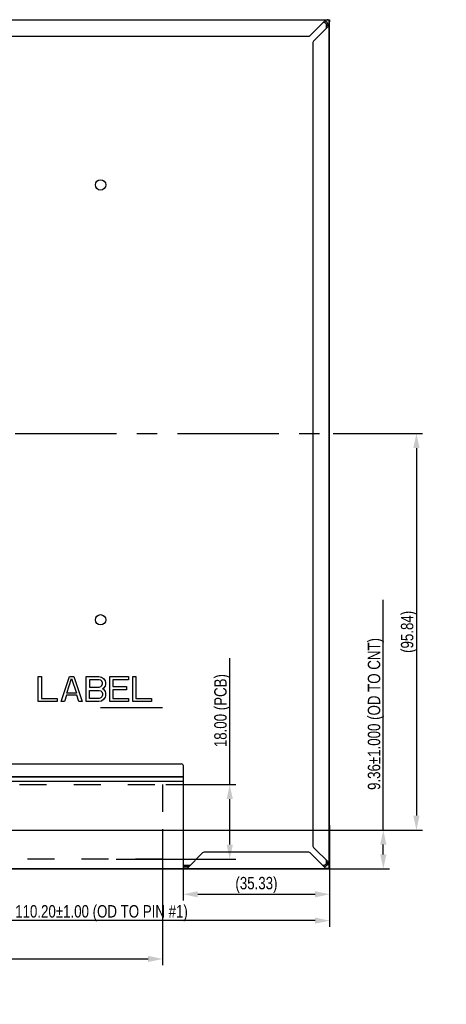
# Model space of a CAD drawing. Header units: millimetres. Extents: x 0 to 1189, y 0 to 841.
# Tile 10 of 12: x 953 to 1056, y 417 to 655. Entities that reach past the tile are written whole.
import ezdxf

# ---------------------------------------------------------------- set-up
doc = ezdxf.new("R2010")
doc.units = ezdxf.units.MM
doc.header["$LTSCALE"] = 65.395
doc.header["$PDMODE"] = 3
doc.header["$PDSIZE"] = 8
doc.linetypes.add('CENTER', pattern=[0.6, 0.375, -0.075, 0.075, -0.075])
doc.linetypes.add('DOT', pattern=[0.2, 0.1, -0.1])
doc.layers.get('0').update_dxf_attribs({"linetype": 'CONTINUOUS'})
doc.layers.get('Defpoints').update_dxf_attribs({"linetype": 'CONTINUOUS'})
doc.layers.add('02___PRT_ALL_AXES', color=7, linetype='CONTINUOUS')
doc.layers.add('03___PRT_ALL_CURVES', color=7, linetype='CONTINUOUS')
doc.styles.get("Standard").update_dxf_attribs({"font": 'txt', "width": 0.8})
doc.dimstyles.new('DIMSTYLE_2', dxfattribs={"dimtxt": 3, "dimasz": 3.5, "dimexe": 1.5, "dimexo": 1, "dimgap": 0.75, "dimtad": 1, "dimzin": 0, "dimdsep": 46, "dimtxsty": 'Standard', "dimblk": '_FILLED', "dimblk1": '_FILLED', "dimblk2": '_FILLED', "dimcen": 0.09, "dimadec": 0, "dimazin": 0, "dimtp": 0.01, "dimtm": 0.01, "dimtfac": 1, "dimtofl": 0, "dimtmove": 0, "dimatfit": 3, "dimldrblk": '_FILLED', "dimfxl": 1, "dimtolj": 1, "dimtzin": 0, "dimarcsym": 0})
doc.dimstyles.new('DIMSTYLE_4', dxfattribs={"dimtxt": 3, "dimasz": 3.5, "dimexe": 1.5, "dimexo": 1, "dimgap": 0.75, "dimtad": 1, "dimzin": 0, "dimdsep": 46, "dimtxsty": 'Standard', "dimblk": '_FILLED', "dimblk1": '_FILLED', "dimblk2": '_FILLED', "dimcen": 0.09, "dimadec": 0, "dimazin": 0, "dimtol": 1, "dimtp": 1, "dimtm": 1, "dimtfac": 1, "dimtofl": 0, "dimtmove": 0, "dimatfit": 3, "dimldrblk": '_FILLED', "dimfxl": 1, "dimtolj": 1, "dimtzin": 0, "dimarcsym": 0})
doc.dimstyles.new('DIMSTYLE_6', dxfattribs={"dimtxt": 3, "dimasz": 3.5, "dimexe": 1.5, "dimexo": 1, "dimgap": 0.75, "dimtad": 1, "dimdec": 3, "dimzin": 0, "dimdsep": 46, "dimtxsty": 'Standard', "dimblk": '_FILLED', "dimblk1": '_FILLED', "dimblk2": '_FILLED', "dimcen": 0.09, "dimadec": 0, "dimazin": 0, "dimtol": 1, "dimtp": 1, "dimtm": 1, "dimtfac": 1, "dimtdec": 3, "dimtofl": 0, "dimtmove": 0, "dimatfit": 3, "dimldrblk": '_FILLED', "dimfxl": 1, "dimtolj": 1, "dimtzin": 0, "dimarcsym": 0})

# ---------------------------------------------------------------- blocks, each defined once
blk = doc.blocks.new('_FILLED')
at = {"color": 0, "linetype": 'ByBlock'}
blk.add_solid([(0, 0), (-1, 0.214), (-1, -0.214)], dxfattribs=at)
blk = doc.blocks.new('*D3')
at = {"color": 0, "linetype": 'Continuous', "lineweight": -2, "transparency": 16777216}
for p, q in [((987.38, 459.53), (987.38, 426.7)), ((717.38, 451.53), (717.38, 426.7)), ((720.88, 428.2), (983.88, 428.2))]:
    blk.add_line(p, q, dxfattribs=at)
at = {"layer": 'Defpoints', "color": 0, "linetype": 'Continuous', "transparency": 16777216}
for p in [(987.38, 460.53), (717.38, 452.53), (987.38, 428.2)]:
    blk.add_point(p, dxfattribs=at)
at = {"color": 0, "linetype": 'Continuous', "lineweight": -2, "transparency": 16777216, "xscale": 3.5, "yscale": 3.5, "zscale": 3.5, "rotation": 180}
blk.add_blockref('_FILLED', (717.38, 428.2), dxfattribs=at)
at = {"color": 0, "linetype": 'Continuous', "lineweight": -2, "transparency": 16777216, "xscale": 3.5, "yscale": 3.5, "zscale": 3.5}
blk.add_blockref('_FILLED', (987.38, 428.2), dxfattribs=at)
at = {"color": 0, "linetype": 'Continuous', "transparency": 16777216, "insert": (852.38, 431.95), "char_height": 3, "attachment_point": 2}
blk.add_mtext('\\A1;270.00 (PCB)', dxfattribs=at)
blk = doc.blocks.new('*D4')
at = {"color": 0, "linetype": 'Continuous', "lineweight": -2, "transparency": 16777216}
for p, q in [((1003.6, 470.33), (1003.6, 500.94)), ((988.18, 470.33), (1005.1, 470.33)), ((1003.6, 455.83), (1003.6, 466.83)), ((976.18, 452.33), (1005.1, 452.33))]:
    blk.add_line(p, q, dxfattribs=at)
at = {"layer": 'Defpoints', "color": 0, "linetype": 'Continuous', "transparency": 16777216}
for p in [(987.18, 470.33), (975.18, 452.33), (1003.6, 452.33)]:
    blk.add_point(p, dxfattribs=at)
at = {"color": 0, "linetype": 'Continuous', "lineweight": -2, "transparency": 16777216, "xscale": 3.5, "yscale": 3.5, "zscale": 3.5}
for p, rotation in [((1003.6, 470.33), 90), ((1003.6, 452.33), 270)]:
    blk.add_blockref('_FILLED', p, dxfattribs=dict(at, rotation=rotation))
at = {"color": 0, "linetype": 'Continuous', "transparency": 16777216, "insert": (999.85, 479.39), "char_height": 3, "attachment_point": 1, "rotation": 90}
blk.add_mtext('\\A1;18.00 (PCB)', dxfattribs=at)
blk = doc.blocks.new('*D14')
at = {"color": 0, "linetype": 'Continuous', "lineweight": -2, "transparency": 16777216}
for p, q in [((917.51, 460.9), (917.51, 435.96)), ((1027.71, 450.48), (1027.71, 435.96)), ((1024.21, 437.46), (921.01, 437.46))]:
    blk.add_line(p, q, dxfattribs=at)
at = {"layer": 'Defpoints', "color": 0, "linetype": 'Continuous', "transparency": 16777216}
for p in [(917.51, 461.9), (1027.71, 451.48), (917.51, 437.46)]:
    blk.add_point(p, dxfattribs=at)
at = {"color": 0, "linetype": 'Continuous', "lineweight": -2, "transparency": 16777216, "xscale": 3.5, "yscale": 3.5, "zscale": 3.5, "rotation": 180}
blk.add_blockref('_FILLED', (917.51, 437.46), dxfattribs=at)
at = {"color": 0, "linetype": 'Continuous', "lineweight": -2, "transparency": 16777216, "xscale": 3.5, "yscale": 3.5, "zscale": 3.5}
blk.add_blockref('_FILLED', (1027.71, 437.46), dxfattribs=at)
at = {"color": 0, "linetype": 'Continuous', "transparency": 16777216, "insert": (972.61, 441.21), "char_height": 3, "attachment_point": 2}
blk.add_mtext('\\A1;110.20±1.00 (OD TO PIN #1)', dxfattribs=at)
blk = doc.blocks.new('*D15')
at = {"color": 0, "linetype": 'Continuous', "lineweight": -2, "transparency": 16777216}
for p, q in [((1028.61, 555.17), (1050.21, 555.17)), ((1048.71, 551.67), (1048.71, 462.84)), ((912.71, 459.34), (1050.21, 459.34))]:
    blk.add_line(p, q, dxfattribs=at)
at = {"layer": 'Defpoints', "color": 0, "linetype": 'Continuous', "transparency": 16777216}
for p in [(1027.61, 555.17), (911.71, 459.34), (1048.71, 459.34)]:
    blk.add_point(p, dxfattribs=at)
at = {"color": 0, "linetype": 'Continuous', "lineweight": -2, "transparency": 16777216, "xscale": 3.5, "yscale": 3.5, "zscale": 3.5}
for p, rotation in [((1048.71, 555.17), 90), ((1048.71, 459.34), 270)]:
    blk.add_blockref('_FILLED', p, dxfattribs=dict(at, rotation=rotation))
at = {"color": 0, "linetype": 'Continuous', "transparency": 16777216, "insert": (1044.96, 507.26), "char_height": 3, "attachment_point": 2, "rotation": 90}
blk.add_mtext('\\A1;(95.84)', dxfattribs=at)
blk = doc.blocks.new('*D21')
at = {"color": 0, "linetype": 'Continuous', "lineweight": -2, "transparency": 16777216}
for p, q in [((1040.71, 459.34), (1040.71, 515)), ((919.58, 459.34), (1042.21, 459.34)), ((1040.71, 453.48), (1040.71, 455.84)), ((993.38, 449.98), (1042.21, 449.98))]:
    blk.add_line(p, q, dxfattribs=at)
at = {"layer": 'Defpoints', "color": 0, "linetype": 'Continuous', "transparency": 16777216}
for p in [(918.58, 459.34), (992.38, 449.98), (1040.71, 449.98)]:
    blk.add_point(p, dxfattribs=at)
at = {"color": 0, "linetype": 'Continuous', "lineweight": -2, "transparency": 16777216, "xscale": 3.5, "yscale": 3.5, "zscale": 3.5}
for p, rotation in [((1040.71, 459.34), 90), ((1040.71, 449.98), 270)]:
    blk.add_blockref('_FILLED', p, dxfattribs=dict(at, rotation=rotation))
at = {"color": 0, "linetype": 'Continuous', "transparency": 16777216, "insert": (1036.96, 469.05), "char_height": 3, "attachment_point": 1, "rotation": 90}
blk.add_mtext('\\A1;9.36±1.000 (OD TO CNT)', dxfattribs=at)
blk = doc.blocks.new('*D32')
at = {"color": 0, "linetype": 'Continuous', "lineweight": -2, "transparency": 16777216}
for p, q in [((992.38, 461.41), (992.38, 442.33)), ((1027.71, 460.53), (1027.71, 442.33)), ((995.88, 443.83), (1024.21, 443.83))]:
    blk.add_line(p, q, dxfattribs=at)
at = {"layer": 'Defpoints', "color": 0, "linetype": 'Continuous', "transparency": 16777216}
for p in [(992.38, 462.41), (1027.71, 461.53), (1027.71, 443.83)]:
    blk.add_point(p, dxfattribs=at)
at = {"color": 0, "linetype": 'Continuous', "lineweight": -2, "transparency": 16777216, "xscale": 3.5, "yscale": 3.5, "zscale": 3.5, "rotation": 180}
blk.add_blockref('_FILLED', (992.38, 443.83), dxfattribs=at)
at = {"color": 0, "linetype": 'Continuous', "lineweight": -2, "transparency": 16777216, "xscale": 3.5, "yscale": 3.5, "zscale": 3.5}
blk.add_blockref('_FILLED', (1027.71, 443.83), dxfattribs=at)
at = {"color": 0, "linetype": 'Continuous', "transparency": 16777216, "insert": (1010.05, 446.08), "char_height": 3, "attachment_point": 5}
blk.add_mtext('\\A1;(35.33)', dxfattribs=at)

msp = doc.modelspace()

# ---------------------------------------------------------------- linework, layer by layer
at = {"color": 7, "linetype": 'Continuous'}
for p, q in [((677.1143, 655.219), (1027.6543, 655.219)), ((1026.6543, 655.119), (678.1143, 655.119)), ((1023.0008, 651.3655), (1026.6543, 655.019)), ((1026.3643, 654.519), (1026.1543, 654.519)), ((1026.3643, 654.519), (1026.3643, 654.729)), ((1026.6543, 655.219), (1026.6543, 655.2172)), ((1026.6543, 655.019), (1026.6543, 655.2172)), ((1026.6543, 655.169), (1027.6543, 655.169)), ((1027.3799, 655.119), (1026.6543, 655.119)), ((1027.1643, 655.219), (1027.1643, 655.169)), ((1027.6543, 655.119), (1027.4787, 655.119)), ((1027.6611, 654.719), (1027.6143, 654.719)), ((1027.6143, 653.719), (1027.6143, 654.719)), ((1027.6543, 655.219), (1027.7143, 655.219)), ((1027.6543, 655.219), (1027.6543, 654.9163)), ((1027.6543, 654.763), (1027.6543, 654.719)), ((1027.7143, 654.669), (1027.6643, 654.669)), ((1027.6643, 654.669), (1027.6643, 653.719)), ((1027.7143, 655.219), (1027.7143, 654.719)), ((1027.7143, 450.529), (1027.7143, 654.669)), ((1027.5143, 653.719), (1023.8608, 650.0655)), ((1027.0143, 653.869), (1027.3643, 653.869)), ((1027.0143, 653.219), (1027.0143, 653.869)), ((1027.3643, 653.569), (1027.3643, 653.869)), ((1027.3643, 653.619), (1027.4143, 653.619)), ((1027.5143, 653.719), (1027.6869, 653.719)), ((1027.6143, 451.479), (1027.6143, 653.719)), ((1027.7143, 653.719), (1027.6869, 653.719)), ((682.1214, 651.219), (1022.6472, 651.219)), ((1023.7143, 649.7119), (1023.7143, 455.4861)), ((712.8843, 475.3426), (991.8843, 475.3426)), ((992.3843, 449.979), (992.3843, 474.8426)), ((992.3843, 472.2126), (712.3843, 472.2126)), ((992.3843, 472.1656), (712.3843, 472.1656)), ((712.3843, 471.179), (992.3843, 471.179)), ((1023.8608, 455.1326), (1027.5143, 451.479)), ((997.0379, 453.8326), (993.3843, 450.179)), ((1022.7072, 453.979), (997.3914, 453.979)), ((1026.7143, 450.179), (1023.0608, 453.8326)), ((677.0543, 449.979), (1027.7143, 449.979)), ((712.3843, 450.079), (992.3843, 450.079)), ((992.3843, 450.879), (994.0843, 450.879)), ((992.3843, 450.529), (993.7343, 450.529)), ((992.3843, 450.079), (993.3843, 450.079)), ((993.3843, 450.029), (992.3843, 450.029)), ((993.3843, 450.179), (993.3843, 450.029)), ((993.3843, 450.079), (1026.7143, 450.079)), ((993.3843, 449.979), (993.3843, 450.029)), ((1026.0143, 450.879), (1026.3643, 450.879)), ((1026.3643, 450.879), (1026.3643, 450.529)), ((1026.7143, 450.029), (1026.7143, 450.179)), ((1026.7143, 450.079), (1027.3799, 450.079)), ((1027.7143, 450.029), (1026.7143, 450.029)), ((1026.7143, 449.979), (1026.7143, 450.029)), ((1027.0143, 451.529), (1027.0143, 451.979)), ((1027.0143, 451.529), (1027.3643, 451.529)), ((1027.6643, 450.979), (1027.197, 450.979)), ((1027.3643, 451.529), (1027.3643, 451.629)), ((1027.4787, 450.079), (1027.7143, 450.079)), ((1027.5143, 451.479), (1027.6869, 451.479)), ((1027.6143, 450.479), (1027.6143, 450.979)), ((1027.6611, 450.479), (1027.6143, 450.479)), ((1027.6643, 450.529), (1027.6643, 451.479)), ((1027.7143, 450.529), (1027.6643, 450.529)), ((1027.7143, 451.479), (1027.6869, 451.479)), ((1027.7143, 449.979), (1027.7143, 450.479))]:
    msp.add_line(p, q, dxfattribs=at)
at = {"color": 116, "linetype": 'DOT', "true_color": 0x136734}
msp.add_lwpolyline([(717.3843, 470.334), (987.3843, 470.334), (987.3843, 452.334), (717.3843, 452.334)], close=True, dxfattribs=at)
at = {"color": 7, "linetype": 'Continuous'}
for centre, radius, start, end in [((1026.3643, 653.869), 0.65, 0, 90), ((1026.3643, 653.869), 1, 0, 82.455205), ((1027.1643, 654.669), 0.55, 0, 90), ((1027.1643, 654.669), 0.5, 0, 90), ((1022.6472, 651.719), 0.5, 270, 315), ((1024.2143, 649.7119), 0.5, 135, 180), ((991.8843, 474.8426), 0.5, 0, 90), ((1024.2143, 455.4861), 0.5, 180, 225), ((997.3914, 453.479), 0.5, 90, 135), ((1022.7072, 453.479), 0.5, 45, 90), ((1026.3643, 451.529), 1, 270, 0), ((1026.3643, 451.529), 0.65, 270, 0), ((1027.1643, 450.529), 0.5, 270, 0), ((1027.1643, 450.529), 0.55, 294.41515, 0)]:
    msp.add_arc(centre, radius, start, end, dxfattribs=at)
at = {"layer": '02___PRT_ALL_AXES', "color": 7, "linetype": 'Continuous'}
for p, q in [((957.3259, 496.4663), (958.0822, 496.4663)), ((957.3259, 490.4163), (957.3259, 496.4663)), ((958.0822, 496.4663), (958.0822, 491.1887)), ((962.8718, 490.4163), (964.8885, 496.4663)), ((964.2582, 492.4759), (965.3926, 495.9514)), ((964.8885, 496.4663), (965.8968, 496.4663)), ((965.3926, 495.9514), (966.527, 492.4759)), ((965.8968, 496.4663), (967.9135, 490.4163)), ((968.9218, 496.4663), (971.9468, 496.4663)), ((968.9218, 490.4163), (968.9218, 496.4663)), ((972.0728, 495.694), (969.678, 495.694)), ((969.678, 495.694), (969.678, 493.8918)), ((971.9468, 496.4663), (972.577, 496.3376)), ((972.451, 495.5652), (972.0728, 495.694)), ((972.703, 495.3078), (972.451, 495.5652)), ((972.577, 496.3376), (973.0812, 495.9514)), ((972.8291, 494.9216), (972.703, 495.3078)), ((973.0812, 495.9514), (973.4593, 495.4365)), ((973.4593, 495.4365), (973.5853, 495.0504)), ((973.5853, 495.0504), (973.5853, 494.5355)), ((974.5937, 496.4663), (979.1312, 496.4663)), ((974.5937, 490.4163), (974.5937, 496.4663)), ((979.1312, 495.694), (975.3499, 495.694)), ((975.3499, 495.694), (975.3499, 494.0206)), ((979.1312, 496.4663), (979.1312, 495.694)), ((980.1395, 496.4663), (980.8957, 496.4663)), ((980.1395, 490.4163), (980.1395, 496.4663)), ((980.8957, 496.4663), (980.8957, 491.1887)), ((969.678, 493.8918), (972.0728, 493.8918)), ((969.678, 493.1195), (972.0728, 493.1195)), ((969.678, 491.1887), (969.678, 493.1195)), ((972.0728, 493.8918), (972.451, 494.0206)), ((972.0728, 493.1195), (972.451, 492.9908)), ((972.451, 494.0206), (972.703, 494.278)), ((972.451, 492.9908), (972.703, 492.7333)), ((972.703, 494.278), (972.8291, 494.6642)), ((972.703, 492.7333), (972.8291, 492.3472)), ((972.8291, 494.6642), (972.8291, 494.9216)), ((973.0812, 493.6344), (972.8291, 493.5057)), ((972.8291, 493.5057), (973.0812, 493.377)), ((973.4593, 494.1493), (973.0812, 493.6344)), ((973.0812, 493.377), (973.4593, 492.8621)), ((973.5853, 494.5355), (973.4593, 494.1493)), ((973.4593, 492.8621), (973.5853, 492.4759)), ((975.3499, 494.0206), (978.627, 494.0206)), ((978.627, 493.2482), (975.3499, 493.2482)), ((975.3499, 493.2482), (975.3499, 491.1887)), ((978.627, 494.0206), (978.627, 493.2482)), ((961.8635, 490.4163), (957.3259, 490.4163)), ((958.0822, 491.1887), (961.8635, 491.1887)), ((961.8635, 491.1887), (961.8635, 490.4163)), ((963.628, 490.4163), (962.8718, 490.4163)), ((964.1322, 491.961), (963.628, 490.4163)), ((966.653, 491.961), (964.1322, 491.961)), ((966.527, 492.4759), (964.2582, 492.4759)), ((967.1572, 490.4163), (966.653, 491.961)), ((967.9135, 490.4163), (967.1572, 490.4163)), ((971.9468, 490.4163), (968.9218, 490.4163)), ((972.0728, 491.1887), (969.678, 491.1887)), ((972.577, 490.545), (971.9468, 490.4163)), ((972.451, 491.3174), (972.0728, 491.1887)), ((972.703, 491.5748), (972.451, 491.3174)), ((973.0812, 490.9312), (972.577, 490.545)), ((972.8291, 491.961), (972.703, 491.5748)), ((972.8291, 492.3472), (972.8291, 491.961)), ((973.4593, 491.4461), (973.0812, 490.9312)), ((973.5853, 491.8323), (973.4593, 491.4461)), ((973.5853, 492.4759), (973.5853, 491.8323)), ((979.1312, 490.4163), (974.5937, 490.4163)), ((975.3499, 491.1887), (979.1312, 491.1887)), ((979.1312, 491.1887), (979.1312, 490.4163)), ((984.677, 490.4163), (980.1395, 490.4163)), ((980.8957, 491.1887), (984.677, 491.1887)), ((984.677, 491.1887), (984.677, 490.4163)), ((972.3843, 488.974), (987.3843, 488.974))]:
    msp.add_line(p, q, dxfattribs=at)
for centre in [(972.3843, 615.2785), (972.3843, 510.174)]:
    msp.add_circle(centre, 1.25, dxfattribs=at)
at = {"layer": '03___PRT_ALL_CURVES', "color": 1, "linetype": 'CENTER'}
msp.add_line((677.0543, 555.174), (1027.7143, 555.174), dxfattribs=at)

# ---------------------------------------------------------------- dimensions: what is measured, and where the dimension line sits
at = {"color": 5, "linetype": 'Continuous'}
for base, p1, p2, angle, text, dimstyle, picture, middle in [((1048.7143386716, 459.3390121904), (1027.6143386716, 555.1740121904), (911.7143386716, 459.3390121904), 270, '(<>)', 'DIMSTYLE_2', '*D15', (1048.7143386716, 507.2565121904)), ((1003.6041, 452.334), (987.1843, 470.334), (975.1843, 452.334), 270, '<> (PCB)', 'DIMSTYLE_2', '*D4', (1003.6041, 489.7857)), ((917.5143, 437.4648), (1027.7143, 451.479), (917.5143, 461.899), 180, '<> (OD TO PIN #1)', 'DIMSTYLE_4', '*D14', (972.6143, 437.4648))]:
    dim = msp.add_linear_dim(base=base, p1=p1, p2=p2, angle=angle, text=text, dimstyle=dimstyle, dxfattribs=at)
    dim.commit()
    dim.dimension.update_dxf_attribs({"geometry": picture, "text_midpoint": middle, "dimtype": 160})
dim = msp.add_linear_dim(base=(1040.7143, 449.979), p1=(918.5815, 459.339), p2=(992.3843, 449.979), angle=270, text='<> (OD TO CNT)', dimstyle='DIMSTYLE_6', override={"dimdec": 2}, dxfattribs=at)
dim.commit()
dim.dimension.update_dxf_attribs({"geometry": '*D21', "text_midpoint": (1040.7143, 491.6541), "dimtype": 160})
for base, p1, p2, text, picture, middle in [((1027.7143, 443.8314), (992.3843, 462.4108), (1027.7143, 461.5305), '(<>)', '*D32', (1010.0493, 443.8314)), ((987.3843, 428.2006), (717.3843, 452.534), (987.3843, 460.534), '<> (PCB)', '*D3', (852.3843, 428.2006))]:
    dim = msp.add_linear_dim(base=base, p1=p1, p2=p2, text=text, dimstyle='DIMSTYLE_2', dxfattribs=at)
    dim.commit()
    dim.dimension.update_dxf_attribs({"geometry": picture, "text_midpoint": middle, "dimtype": 160})

doc.saveas('drawing.dxf')
